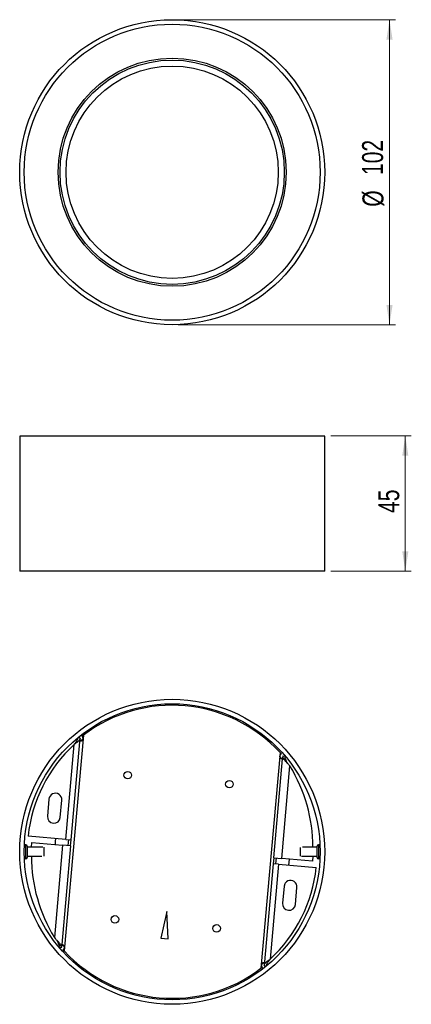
# Model space of a CAD drawing. Header units: millimetres. Extents: x 70 to 135, y 26 to 190.
import ezdxf

# ---------------------------------------------------------------- set-up
doc = ezdxf.new("R2010")
doc.units = ezdxf.units.MM
doc.styles.add('SLDTEXTSTYLE0', font='TXT', dxfattribs={"width": 0.75})
doc.dimstyles.new('SLDDIMSTYLE0', dxfattribs={"dimtxt": 3.5, "dimasz": 3.302, "dimexe": 0, "dimexo": 0.0625, "dimgap": 0.875, "dimtad": 1, "dimlfac": 2, "dimrnd": 1e-09, "dimzin": 12, "dimdsep": 46, "dimtxsty": 'SLDTEXTSTYLE0', "dimsah": 1, "dimcen": 0.09, "dimadec": 0, "dimazin": 3, "dimtfac": 1, "dimtofl": 0, "dimtmove": 0, "dimatfit": 3, "dimfxl": 0, "dimfrac": 2, "dimtolj": 1, "dimtzin": 12, "dimarcsym": 0})
doc.dimstyles.new('SLDDIMSTYLE1', dxfattribs={"dimtxt": 3.5, "dimasz": 3.302, "dimexe": 0, "dimexo": 0.0625, "dimgap": 0.875, "dimtad": 1, "dimdec": 0, "dimlfac": 2, "dimrnd": 1e-09, "dimzin": 12, "dimdsep": 46, "dimtxsty": 'SLDTEXTSTYLE0', "dimsah": 1, "dimcen": 0.09, "dimadec": 0, "dimazin": 3, "dimtfac": 1, "dimtdec": 0, "dimtofl": 0, "dimtmove": 0, "dimatfit": 3, "dimfxl": 0, "dimfrac": 2, "dimtolj": 1, "dimtzin": 12, "dimarcsym": 0})

# ---------------------------------------------------------------- blocks, each defined once
blk = doc.blocks.new('_D')
at = {"color": 7, "linetype": 'Continuous', "lineweight": 18}
for p, q in [((121.52, 120.48), (134.95, 120.48)), ((133.95, 97.98), (133.95, 120.48)), ((121.52, 97.98), (134.95, 97.98))]:
    blk.add_line(p, q, dxfattribs=at)
for points in [[(133.95, 120.48), (133.44, 117.18), (134.46, 117.18)], [(133.95, 97.98), (134.46, 101.28), (133.44, 101.28)]]:
    blk.add_solid(points, dxfattribs=at)
at = {"color": 7, "linetype": 'Continuous', "lineweight": 18, "insert": (129.44, 107.66), "char_height": 3.5, "attachment_point": 1, "rotation": 90, "style": 'SLDTEXTSTYLE0'}
blk.add_mtext('45', dxfattribs=at)
blk = doc.blocks.new('_D_1')
at = {"color": 7, "linetype": 'Continuous', "lineweight": 18}
for p, q in [((96.12, 189.81), (132.32, 189.81)), ((131.32, 189.81), (131.32, 139.01)), ((96.12, 139.01), (132.32, 139.01))]:
    blk.add_line(p, q, dxfattribs=at)
for points in [[(131.32, 189.81), (130.81, 186.51), (131.83, 186.51)], [(131.32, 139.01), (131.83, 142.31), (130.81, 142.31)]]:
    blk.add_solid(points, dxfattribs=at)
at = {"color": 7, "linetype": 'Continuous', "lineweight": 18, "char_height": 3.5, "attachment_point": 1, "rotation": 90, "style": 'SLDTEXTSTYLE0'}
for s, insert in [('102', (126.75, 163.94)), ('%%c', (126.81, 158.66))]:
    blk.add_mtext(s, dxfattribs=dict(at, insert=insert))

msp = doc.modelspace()

# ---------------------------------------------------------------- linework, layer by layer
at = {"color": 7, "linetype": 'Continuous', "lineweight": 25}
for p, q in [((69.7199, 120.478), (69.7199, 97.978)), ((120.5199, 120.478), (69.7199, 120.478)), ((120.5199, 97.978), (120.5199, 120.478)), ((120.5199, 97.978), (69.7199, 97.978)), ((80.3293, 70.641), (77.1559, 34.7226)), ((80.3293, 70.641), (80.077, 70.49)), ((80.3293, 70.641), (80.1823, 70.4807)), ((77.392, 53.3031), (78.789, 69.1152)), ((78.2885, 53.2239), (79.7857, 70.1699)), ((79.7857, 70.1699), (79.3873, 70.2051)), ((80.077, 70.49), (80.1823, 70.4807)), ((113.0839, 67.7472), (109.9105, 31.8288)), ((113.3058, 67.5543), (113.0839, 67.7472)), ((113.2004, 67.5636), (113.0839, 67.7472)), ((113.3058, 67.5543), (113.2004, 67.5636)), ((112.0393, 50.2421), (113.4924, 66.69)), ((113.5364, 67.1881), (113.4924, 66.69)), ((113.5364, 67.1881), (113.5352, 67.1882)), ((113.5364, 67.1881), (113.9349, 67.1529)), ((113.9667, 66.7968), (113.6185, 66.8276)), ((113.9349, 67.1529), (113.9038, 66.8014)), ((113.384, 50.1233), (114.7445, 65.5226)), ((74.5911, 60.0006), (74.3403, 57.1616)), ((76.482, 56.9724), (76.7328, 59.8114)), ((77.392, 53.3031), (71.1121, 53.8579)), ((71.6878, 51.9849), (71.7333, 52.7991)), ((71.7333, 52.7991), (76.8558, 52.3466)), ((77.392, 53.3031), (78.2885, 53.2239)), ((77.8021, 52.263), (77.8901, 53.2591)), ((78.2005, 52.2278), (78.2885, 53.2239)), ((70.9699, 52.1599), (70.9699, 51.2349)), ((73.5559, 51.9849), (70.9699, 51.9849)), ((70.9699, 51.2349), (70.9699, 50.3099)), ((73.7199, 51.9789), (73.7199, 51.2349)), ((73.7199, 51.2349), (73.7199, 50.5043)), ((76.8558, 52.3466), (75.4953, 36.9472)), ((78.2005, 52.2278), (76.7474, 35.7798)), ((78.2005, 52.2278), (76.8558, 52.3466)), ((116.5199, 50.4909), (116.5199, 51.9655)), ((119.2699, 51.9849), (116.8164, 51.9849)), ((119.2699, 50.3099), (119.2699, 52.1599)), ((70.9699, 50.4849), (73.4234, 50.4849)), ((111.9513, 49.2459), (110.4541, 32.3)), ((112.0393, 50.2421), (111.9513, 49.2459)), ((112.8478, 49.1667), (111.9513, 49.2459)), ((112.0393, 50.2421), (113.384, 50.1233)), ((112.4377, 50.2069), (112.3497, 49.2107)), ((118.5065, 49.6707), (113.384, 50.1233)), ((116.6839, 50.4849), (119.2699, 50.4849)), ((118.552, 50.4849), (118.5065, 49.6707)), ((112.8478, 49.1667), (111.4508, 33.3547)), ((112.8478, 49.1667), (119.1278, 48.6119)), ((113.7578, 45.4974), (113.507, 42.6585)), ((115.6487, 42.4693), (115.8995, 45.3082)), ((94.2398, 41.2737), (93.2461, 36.844)), ((94.4415, 36.7384), (94.2398, 41.2737)), ((94.2645, 40.7197), (94.1185, 40.7326)), ((93.2461, 36.844), (94.4415, 36.7384)), ((76.2731, 35.673), (76.6213, 35.6422)), ((76.3049, 35.317), (76.336, 35.6685)), ((76.7034, 35.2818), (76.3049, 35.317)), ((76.7034, 35.2818), (76.7474, 35.7798)), ((76.7034, 35.2818), (76.7046, 35.2817)), ((76.934, 34.9156), (77.1559, 34.7226)), ((76.934, 34.9156), (77.0394, 34.9063)), ((77.0394, 34.9063), (77.1559, 34.7226)), ((109.9105, 31.8288), (110.0575, 31.9892)), ((109.9105, 31.8288), (110.1629, 31.9799)), ((110.1629, 31.9799), (110.0575, 31.9892)), ((110.4541, 32.3), (110.8526, 32.2647))]:
    msp.add_line(p, q, dxfattribs=at)
at = {"color": 1, "linetype": 'Continuous', "lineweight": 25}
for p, q in [((70.7199, 51.2349), (70.7199, 52.4099)), ((70.7199, 50.0599), (70.7199, 51.2349)), ((119.5199, 52.4099), (119.5199, 50.0599))]:
    msp.add_line(p, q, dxfattribs=at)
at = {"color": 7, "linetype": 'Continuous', "lineweight": 25, "flags": 128}
for points in [[(76.3634, 56.5682), (76.4768, 56.9521), (76.4815, 56.9673)], [(75.658, 52.4524), (75.6956, 52.951), (75.746, 53.4485)], [(114.5819, 50.0174), (114.5442, 49.5188), (114.4939, 49.0213)], [(113.8764, 45.9016), (113.763, 45.5178), (113.7583, 45.5025)], [(94.2678, 40.6441), (94.1848, 40.6511), (94.1019, 40.6588)]]:
    msp.add_lwpolyline(points, dxfattribs=at)
at = {"color": 7, "linetype": 'Continuous', "lineweight": 25}
for centre, radius in [((95.1199, 164.4096), 25.4), ((95.1199, 164.4096), 24.65), ((95.1199, 164.4096), 19), ((95.1199, 164.4096), 18.675), ((95.1199, 164.4096), 17.675), ((95.1199, 51.2349), 25.4), ((95.1199, 51.2349), 24.65), ((87.7138, 63.9908), 0.625), ((104.6478, 62.4947), 0.625), ((85.592, 39.9752), 0.625), ((102.5261, 38.4791), 0.625)]:
    msp.add_circle(centre, radius, dxfattribs=at)
for centre, radius, start, end in [((95.1199, 51.2349), 24.4, 42.588875, 127.313325), ((95.3683, 51.213), 24.4, 132.80286, 173.776924), ((92.1561, 51.8222), 26.4186, 0.352838, 31.237695), ((75.662, 59.906), 1.075, 354.9511, 174.9511), ((75.4112, 57.067), 1.075, 174.9511, 354.9511), ((70.7199, 52.1599), 0.25, 90, 156.139315), ((70.7199, 52.1599), 0.25, 0, 90), ((119.5199, 52.1599), 0.25, 90, 180), ((119.5199, 52.1599), 0.25, 23.860685, 90), ((70.7199, 50.3099), 0.25, 203.860685, 270), ((70.7199, 50.3099), 0.25, 270, 0), ((98.0838, 50.6476), 26.4186, 180.352838, 211.237695), ((119.5199, 50.3099), 0.25, 180, 270), ((119.5199, 50.3099), 0.25, 270, 336.139315), ((94.8715, 51.2569), 24.4, 312.80286, 353.776924), ((114.8287, 45.4028), 1.075, 354.9511, 174.9511), ((114.5778, 42.5639), 1.075, 174.9511, 354.9511), ((95.1199, 51.2349), 24.4, 222.588875, 307.313325)]:
    msp.add_arc(centre, radius, start, end, dxfattribs=at)
for points, knots in [([(79.3873, 70.2051), (79.3822, 70.1649), (79.3675, 70.0494), (79.2925, 69.8243), (79.1057, 69.5009), (78.9038, 69.2549), (78.789, 69.1152)], [0, 0, 0, 0, 0.10825787, 0.31126013, 0.60867227, 1, 1, 1, 1]), ([(79.7857, 70.1699), (79.7796, 70.1299), (79.7683, 70.0569), (79.7211, 69.9426), (79.6472, 69.82), (79.5241, 69.6743), (79.3401, 69.5069), (79.089, 69.318), (78.8929, 69.1854), (78.789, 69.1152)], [0, 0, 0, 0, 0.10902009, 0.19884495, 0.3121728, 0.44898165, 0.60924448, 0.79292945, 1, 1, 1, 1]), ([(80.1823, 70.4807), (80.2083, 70.4147), (80.2606, 70.2822), (80.2489, 70.06), (80.1935, 69.8838), (80.1078, 69.7679), (80.0291, 69.7006), (79.9569, 69.6603), (79.9012, 69.6484), (79.8659, 69.6512), (79.836, 69.6652), (79.8019, 69.7007), (79.7799, 69.7599), (79.7707, 69.8437), (79.7717, 69.9759), (79.7806, 70.0889), (79.787, 70.1698)], [0, 0, 0, 0, 0.122607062, 0.246578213, 0.379101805, 0.438334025, 0.496658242, 0.564223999, 0.59393385, 0.622479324, 0.651321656, 0.681879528, 0.75242505, 0.801248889, 0.857778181, 1, 1, 1, 1]), ([(80.077, 70.49), (80.1053, 70.457), (80.1582, 70.3955), (80.2089, 70.2865), (80.2261, 70.1765), (80.214, 70.0627), (80.1706, 69.9518), (80.0923, 69.8516), (79.9853, 69.7744), (79.884, 69.7258), (79.8249, 69.7117), (79.8068, 69.7074)], [0, 0, 0, 0, 0.12542803, 0.23398972, 0.33821334, 0.43971156, 0.55739178, 0.67360236, 0.79786882, 0.93806367, 1, 1, 1, 1]), ([(113.5352, 67.1882), (113.5283, 67.1121), (113.5183, 67.0021), (113.4968, 66.8727), (113.4717, 66.7887), (113.438, 66.7311), (113.3985, 66.7029), (113.3667, 66.6943), (113.3315, 66.6976), (113.2787, 66.7184), (113.2144, 66.7691), (113.1479, 66.848), (113.0838, 66.9774), (113.0558, 67.1607), (113.0972, 67.3784), (113.1658, 67.5014), (113.2004, 67.5636)], [0, 0, 0, 0, 0.13229353, 0.19153251, 0.24895914, 0.31874001, 0.34913428, 0.37792381, 0.40647655, 0.43619318, 0.50357627, 0.5613264, 0.62048064, 0.754712, 0.87611052, 1, 1, 1, 1]), ([(113.4339, 66.7377), (113.4168, 66.7449), (113.361, 66.7684), (113.2694, 66.8329), (113.177, 66.9274), (113.1169, 67.0408), (113.092, 67.1576), (113.1005, 67.2728), (113.1696, 67.4115), (113.2502, 67.4959), (113.3058, 67.5543)], [0, 0, 0, 0, 0.06206782, 0.20197024, 0.32666794, 0.44426299, 0.56432777, 0.66476772, 0.76852741, 1, 1, 1, 1]), ([(113.6185, 66.8276), (113.5873, 66.7956), (113.5168, 66.7232), (113.5012, 66.7019), (113.4924, 66.69)], [0, 0, 0, 0, 0.44214391, 1, 1, 1, 1]), ([(114.7445, 65.5226), (114.6677, 65.6083), (114.5363, 65.7548), (114.3548, 65.9396), (114.2494, 66.0474), (114.1883, 66.1149), (114.1202, 66.191), (114.0115, 66.3079), (113.8719, 66.4639), (113.7265, 66.6411), (113.656, 66.7628), (113.6185, 66.8276)], [0, 0, 0, 0, 0.19484702, 0.33305111, 0.41445267, 0.43763095, 0.48035894, 0.5805903, 0.70059821, 0.84040161, 1, 1, 1, 1]), ([(114.3312, 65.9643), (114.3311, 65.9644), (114.3134, 65.9994), (114.2787, 66.063), (114.2037, 66.2228), (114.0748, 66.4678), (114.006, 66.6772), (113.9667, 66.7968)], [0, 0, 0, 0, 0.00047861, 0.12412861, 0.2254976, 0.5574078, 1, 1, 1, 1]), ([(75.4953, 36.9472), (75.5721, 36.8615), (75.7036, 36.715), (75.885, 36.5302), (75.9904, 36.4224), (76.0515, 36.355), (76.1197, 36.2788), (76.2283, 36.162), (76.3679, 36.0059), (76.5133, 35.8287), (76.5838, 35.7071), (76.6213, 35.6422)], [0, 0, 0, 0, 0.19484702, 0.33305111, 0.41445267, 0.43763095, 0.48035894, 0.5805903, 0.70059821, 0.84040161, 1, 1, 1, 1]), ([(75.9087, 36.5055), (75.9087, 36.5054), (75.9264, 36.4704), (75.9611, 36.4068), (76.0361, 36.2471), (76.165, 36.002), (76.2338, 35.7926), (76.2731, 35.673)], [0, 0, 0, 0, 0.00047861, 0.12412861, 0.2254976, 0.5574078, 1, 1, 1, 1]), ([(76.6213, 35.6422), (76.6525, 35.6743), (76.723, 35.7467), (76.7387, 35.768), (76.7474, 35.7798)], [0, 0, 0, 0, 0.44214391, 1, 1, 1, 1]), ([(76.7046, 35.2817), (76.7115, 35.3577), (76.7215, 35.4678), (76.743, 35.5972), (76.7681, 35.6811), (76.8018, 35.7387), (76.8413, 35.767), (76.8731, 35.7755), (76.9083, 35.7723), (76.9612, 35.7514), (77.0254, 35.7007), (77.0919, 35.6218), (77.156, 35.4925), (77.1841, 35.3092), (77.1426, 35.0915), (77.074, 34.9684), (77.0394, 34.9063)], [0, 0, 0, 0, 0.13229353, 0.19153251, 0.24895914, 0.31874001, 0.34913428, 0.37792381, 0.40647655, 0.43619318, 0.50357627, 0.5613264, 0.62048064, 0.754712, 0.87611052, 1, 1, 1, 1]), ([(76.8059, 35.7321), (76.823, 35.7249), (76.8788, 35.7014), (76.9705, 35.6369), (77.0628, 35.5424), (77.1229, 35.4291), (77.1478, 35.3122), (77.1393, 35.1971), (77.0702, 35.0584), (76.9897, 34.9739), (76.934, 34.9156)], [0, 0, 0, 0, 0.062067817, 0.201970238, 0.326667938, 0.444262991, 0.564327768, 0.664767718, 0.768527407, 1, 1, 1, 1]), ([(110.0575, 31.9892), (110.0315, 32.0551), (109.9792, 32.1877), (109.9909, 32.4098), (110.0463, 32.5861), (110.132, 32.702), (110.2108, 32.7693), (110.2829, 32.8095), (110.3386, 32.8215), (110.3739, 32.8187), (110.4039, 32.8046), (110.4379, 32.7692), (110.4599, 32.7099), (110.4691, 32.6261), (110.4682, 32.4939), (110.4592, 32.3809), (110.4529, 32.3001)], [0, 0, 0, 0, 0.12260706, 0.24657821, 0.3791018, 0.43833402, 0.49665824, 0.564224, 0.59393385, 0.62247932, 0.65132166, 0.68187953, 0.75242505, 0.80124889, 0.85777818, 1, 1, 1, 1]), ([(110.4541, 32.3), (110.4603, 32.34), (110.4715, 32.413), (110.5187, 32.5272), (110.5926, 32.6499), (110.7157, 32.7955), (110.8997, 32.963), (111.1509, 33.1518), (111.3469, 33.2844), (111.4508, 33.3547)], [0, 0, 0, 0, 0.10902009, 0.19884495, 0.3121728, 0.44898165, 0.60924448, 0.79292945, 1, 1, 1, 1]), ([(110.8526, 32.2647), (110.8577, 32.3049), (110.8723, 32.4205), (110.9473, 32.6456), (111.1341, 32.9689), (111.3361, 33.2149), (111.4508, 33.3547)], [0, 0, 0, 0, 0.10825787, 0.31126013, 0.60867227, 1, 1, 1, 1]), ([(110.1629, 31.9799), (110.1345, 32.0128), (110.0816, 32.0744), (110.0309, 32.1833), (110.0137, 32.2934), (110.0258, 32.4072), (110.0692, 32.5181), (110.1475, 32.6183), (110.2545, 32.6954), (110.3558, 32.7441), (110.4149, 32.7581), (110.433, 32.7624)], [0, 0, 0, 0, 0.12542803, 0.23398972, 0.33821334, 0.43971156, 0.55739178, 0.67360236, 0.79786882, 0.93806367, 1, 1, 1, 1])]:
    msp.add_open_spline(points, degree=3, knots=knots, dxfattribs=at)

# ---------------------------------------------------------------- dimensions: what is measured, and where the dimension line sits
at = {"color": 7, "linetype": 'Continuous', "lineweight": 18}
dim = msp.add_linear_dim(base=(131.3191, 139.0096), p1=(95.1199, 189.8096), p2=(95.1199, 139.0096), angle=90, text='%%c<>', dimstyle='SLDDIMSTYLE1', dxfattribs=at)
dim.commit()
dim.dimension.update_dxf_attribs({"geometry": '_D_1', "text_midpoint": (131.3191, 165.176), "dimtype": 160})
dim = msp.add_linear_dim(base=(133.9519, 120.478), p1=(120.5199, 97.978), p2=(120.5199, 120.478), angle=90, dimstyle='SLDDIMSTYLE0', dxfattribs=at)
dim.commit()
dim.dimension.update_dxf_attribs({"geometry": '_D', "text_midpoint": (133.9519, 110.2493), "dimtype": 160})

doc.saveas('drawing.dxf')
